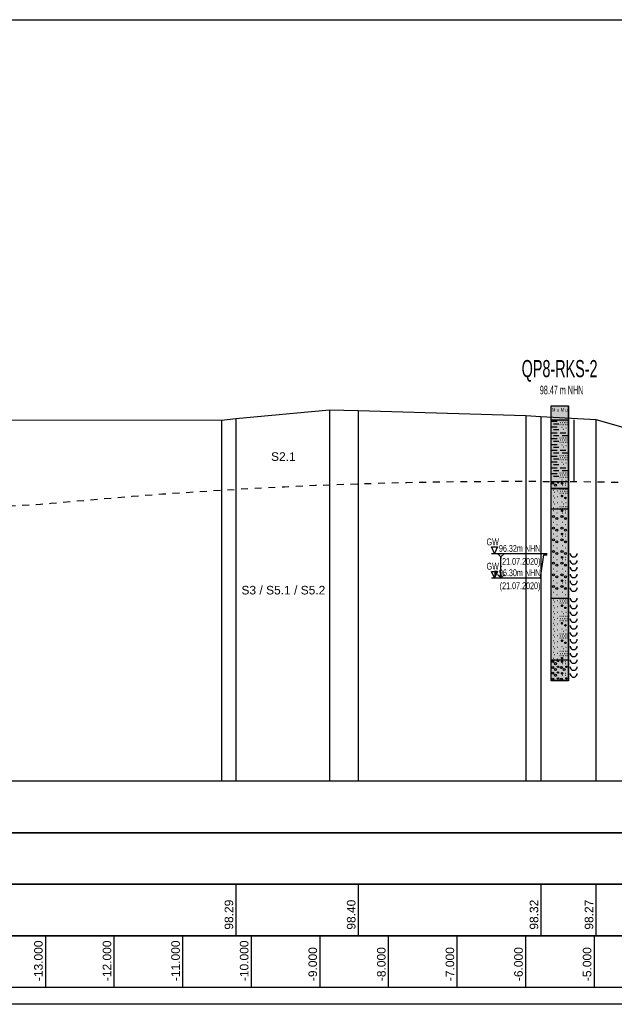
# Model space of a CAD drawing. Header units: metres. Extents: x -17 to 824, y 89 to 134.
# Tile 69 of 80: x 687 to 695, y 90 to 104. Entities that reach past the tile are written whole.
import ezdxf
from ezdxf.enums import TextEntityAlignment as Align

# ---------------------------------------------------------------- set-up
doc = ezdxf.new("R2010")
doc.units = ezdxf.units.M
doc.linetypes.add('ACAD_ISO03W100', pattern=[30, 12, -18])
for name, color, linetype in [('BG_GT_DC_RKS', 249, 'Continuous'), ('BG_GT_SCHICHT', 3, 'ACAD_ISO03W100'), ('BG_GT_TE', 6, 'Continuous'), ('BW_KOERP_GESCH', 126, 'Continuous'), ('BW_Z_BEM', 52, 'Continuous'), ('ZZ_GITTER', 40, 'Continuous')]:
    doc.layers.add(name, color=color, linetype=linetype)
doc.layers.add('ZZ_AFENSTER', color=6, linetype='Continuous', plot=False)
doc.styles.add('ARI025_V_50', font='arial.ttf', dxfattribs={"height": 0.125})
doc.styles.add('Arial', font='arial.ttf')
doc.styles.get("Standard").update_dxf_attribs({"font": 'arial.ttf'})

# ---------------------------------------------------------------- blocks, each defined once
blk = doc.blocks.new('QP8-RKS-2')
for p, q in [((-0.00255, 0), (0.00255, 0)), ((-0.00255, -0.0041), (-0.00255, 0)), ((-0.00255, 0), (0.00245, 0)), ((-0.00255, -0.08), (-0.00255, 0)), ((0.00245, 0), (0.00245, -0.08)), ((0.00255, 0), (0.00255, -0.0041)), ((-0.00255, -0.004), (0.00255, -0.004)), ((-0.00255, -0.0221), (-0.00255, -0.004)), ((0.00255, -0.0041), (-0.00255, -0.0041)), ((-0.00235, -0.0044), (-0.00075, -0.0044)), ((-0.00185, -0.0052), (-0.00025, -0.0052)), ((0.00005, -0.0042), (0.00015, -0.0042)), ((0.00005, -0.0054), (0.00015, -0.0054)), ((0.00025, -0.0048), (0.00035, -0.0048)), ((0.00055, -0.0042), (0.00065, -0.0042)), ((0.00055, -0.0054), (0.00065, -0.0054)), ((0.00075, -0.0048), (0.00085, -0.0048)), ((0.00105, -0.0042), (0.00115, -0.0042)), ((0.00105, -0.0054), (0.00115, -0.0054)), ((0.00125, -0.0048), (0.00135, -0.0048)), ((0.00155, -0.0042), (0.00165, -0.0042)), ((0.00155, -0.0054), (0.00165, -0.0054)), ((0.00175, -0.0048), (0.00185, -0.0048)), ((0.00205, -0.0042), (0.00215, -0.0042)), ((0.00205, -0.0054), (0.00215, -0.0054)), ((0.00225, -0.0048), (0.00235, -0.0048)), ((0.00255, -0.004), (0.00255, -0.0221)), ((0.00405, -0.004), (0.00405, -0.022)), ((-0.00235, -0.0061), (-0.00075, -0.0061)), ((-0.00235, -0.0078), (-0.00075, -0.0078)), ((-0.00185, -0.0069), (-0.00025, -0.0069)), ((-0.00185, -0.0086), (-0.00025, -0.0086)), ((0.00015, -0.0078), (0.00175, -0.0078)), ((0.00055, -0.0062), (0.00065, -0.0062)), ((0.00065, -0.0086), (0.00225, -0.0086)), ((0.00095, -0.0068), (0.00105, -0.0068)), ((0.00175, -0.0064), (0.00185, -0.0064)), ((-0.00235, -0.0095), (-0.00075, -0.0095)), ((-0.00235, -0.0112), (-0.00075, -0.0112)), ((-0.00185, -0.0103), (-0.00025, -0.0103)), ((0.00005, -0.0093), (0.00015, -0.0093)), ((0.00005, -0.0105), (0.00015, -0.0105)), ((0.00025, -0.0099), (0.00035, -0.0099)), ((0.00055, -0.0093), (0.00065, -0.0093)), ((0.00055, -0.0105), (0.00065, -0.0105)), ((0.00055, -0.0113), (0.00065, -0.0113)), ((0.00075, -0.0099), (0.00085, -0.0099)), ((0.00105, -0.0093), (0.00115, -0.0093)), ((0.00105, -0.0105), (0.00115, -0.0105)), ((0.00125, -0.0099), (0.00135, -0.0099)), ((0.00155, -0.0093), (0.00165, -0.0093)), ((0.00155, -0.0105), (0.00165, -0.0105)), ((0.00175, -0.0099), (0.00185, -0.0099)), ((0.00205, -0.0093), (0.00215, -0.0093)), ((0.00205, -0.0105), (0.00215, -0.0105)), ((0.00225, -0.0099), (0.00235, -0.0099)), ((-0.00235, -0.0129), (-0.00075, -0.0129)), ((-0.00185, -0.012), (-0.00025, -0.012)), ((-0.00185, -0.0137), (-0.00025, -0.0137)), ((0.00015, -0.0129), (0.00175, -0.0129)), ((0.00065, -0.0137), (0.00225, -0.0137)), ((0.00095, -0.0119), (0.00105, -0.0119)), ((0.00175, -0.0115), (0.00185, -0.0115)), ((-0.00235, -0.0146), (-0.00075, -0.0146)), ((-0.00235, -0.0163), (-0.00075, -0.0163)), ((-0.00185, -0.0154), (-0.00025, -0.0154)), ((-0.00185, -0.0171), (-0.00025, -0.0171)), ((0.00005, -0.0144), (0.00015, -0.0144)), ((0.00005, -0.0156), (0.00015, -0.0156)), ((0.00025, -0.015), (0.00035, -0.015)), ((0.00055, -0.0144), (0.00065, -0.0144)), ((0.00055, -0.0156), (0.00065, -0.0156)), ((0.00055, -0.0164), (0.00065, -0.0164)), ((0.00075, -0.015), (0.00085, -0.015)), ((0.00095, -0.017), (0.00105, -0.017)), ((0.00105, -0.0144), (0.00115, -0.0144)), ((0.00105, -0.0156), (0.00115, -0.0156)), ((0.00125, -0.015), (0.00135, -0.015)), ((0.00155, -0.0144), (0.00165, -0.0144)), ((0.00155, -0.0156), (0.00165, -0.0156)), ((0.00175, -0.015), (0.00185, -0.015)), ((0.00175, -0.0166), (0.00185, -0.0166)), ((0.00205, -0.0144), (0.00215, -0.0144)), ((0.00205, -0.0156), (0.00215, -0.0156)), ((0.00225, -0.015), (0.00235, -0.015)), ((-0.00235, -0.018), (-0.00075, -0.018)), ((-0.00235, -0.0197), (-0.00075, -0.0197)), ((-0.00185, -0.0188), (-0.00025, -0.0188)), ((0.00005, -0.0195), (0.00015, -0.0195)), ((0.00015, -0.018), (0.00175, -0.018)), ((0.00055, -0.0195), (0.00065, -0.0195)), ((0.00065, -0.0188), (0.00225, -0.0188)), ((0.00105, -0.0195), (0.00115, -0.0195)), ((0.00155, -0.0195), (0.00165, -0.0195)), ((0.00205, -0.0195), (0.00215, -0.0195)), ((-0.00255, -0.022), (0.00255, -0.022)), ((-0.00255, -0.0241), (-0.00255, -0.022)), ((0.00255, -0.0221), (-0.00255, -0.0221)), ((-0.00205, -0.0225), (-0.00195, -0.0225)), ((-0.00185, -0.0205), (-0.00025, -0.0205)), ((0.00005, -0.0207), (0.00015, -0.0207)), ((0.00025, -0.0201), (0.00035, -0.0201)), ((0.00045, -0.0225), (0.00085, -0.0225)), ((0.00046, -0.02245), (0.00084, -0.02245)), ((0.00046, -0.02255), (0.00084, -0.02255)), ((0.00048, -0.0224), (0.00082, -0.0224)), ((0.00048, -0.0226), (0.00082, -0.0226)), ((0.00052, -0.02235), (0.00078, -0.02235)), ((0.00052, -0.02265), (0.00078, -0.02265)), ((0.00055, -0.0207), (0.00065, -0.0207)), ((0.00055, -0.0215), (0.00065, -0.0215)), ((0.00075, -0.0201), (0.00085, -0.0201)), ((0.00105, -0.0207), (0.00115, -0.0207)), ((0.00125, -0.0201), (0.00135, -0.0201)), ((0.00155, -0.0207), (0.00165, -0.0207)), ((0.00165, -0.0225), (0.00175, -0.0225)), ((0.00175, -0.0201), (0.00185, -0.0201)), ((0.00175, -0.0217), (0.00185, -0.0217)), ((0.00205, -0.0207), (0.00215, -0.0207)), ((0.00225, -0.0201), (0.00235, -0.0201)), ((0.00255, -0.022), (0.00255, -0.0241)), ((-0.00255, -0.024), (0.00255, -0.024)), ((-0.00255, -0.0301), (-0.00255, -0.024)), ((0.00255, -0.0241), (-0.00255, -0.0241)), ((-0.00195, -0.0245), (-0.00185, -0.0245)), ((-0.00155, -0.0251), (-0.00145, -0.0251)), ((-0.00075, -0.0247), (-0.00065, -0.0247)), ((0.00005, -0.0242), (0.00015, -0.0242)), ((0.00005, -0.0254), (0.00015, -0.0254)), ((0.00025, -0.0248), (0.00035, -0.0248)), ((0.00055, -0.0242), (0.00065, -0.0242)), ((0.00055, -0.0254), (0.00065, -0.0254)), ((0.00065, -0.0231), (0.00075, -0.0231)), ((0.00075, -0.0248), (0.00085, -0.0248)), ((0.00105, -0.0242), (0.00115, -0.0242)), ((0.00105, -0.0254), (0.00115, -0.0254)), ((0.00125, -0.0248), (0.00135, -0.0248)), ((0.00155, -0.0242), (0.00165, -0.0242)), ((0.00155, -0.0254), (0.00165, -0.0254)), ((0.00165, -0.0231), (0.00175, -0.0231)), ((0.00175, -0.0248), (0.00185, -0.0248)), ((0.00205, -0.0242), (0.00215, -0.0242)), ((0.00205, -0.0254), (0.00215, -0.0254)), ((0.00225, -0.0248), (0.00235, -0.0248)), ((0.00255, -0.024), (0.00255, -0.0301)), ((-0.00195, -0.0262), (-0.00185, -0.0262)), ((-0.00195, -0.0279), (-0.00185, -0.0279)), ((-0.00155, -0.0268), (-0.00145, -0.0268)), ((-0.00155, -0.0285), (-0.00145, -0.0285)), ((-0.00075, -0.0264), (-0.00065, -0.0264)), ((-0.00075, -0.0281), (-0.00065, -0.0281)), ((0.00045, -0.0262), (0.00085, -0.0262)), ((0.00046, -0.02615), (0.00084, -0.02615)), ((0.00046, -0.02625), (0.00084, -0.02625)), ((0.00048, -0.0261), (0.00082, -0.0261)), ((0.00048, -0.0263), (0.00082, -0.0263)), ((0.00052, -0.02605), (0.00078, -0.02605)), ((0.00052, -0.02635), (0.00078, -0.02635)), ((0.00055, -0.0279), (0.00065, -0.0279)), ((0.00095, -0.0285), (0.00105, -0.0285)), ((0.00145, -0.0268), (0.00185, -0.0268)), ((0.00146, -0.02675), (0.00184, -0.02675)), ((0.00146, -0.02685), (0.00184, -0.02685)), ((0.00148, -0.0267), (0.00182, -0.0267)), ((0.00148, -0.0269), (0.00182, -0.0269)), ((0.00152, -0.02665), (0.00178, -0.02665)), ((0.00152, -0.02695), (0.00178, -0.02695)), ((0.00175, -0.0281), (0.00185, -0.0281)), ((-0.00255, -0.03), (0.00255, -0.03)), ((-0.00255, -0.0561), (-0.00255, -0.03)), ((0.00255, -0.0301), (-0.00255, -0.0301)), ((-0.00195, -0.0296), (-0.00185, -0.0296)), ((-0.00185, -0.0305), (-0.00175, -0.0305)), ((-0.00085, -0.0311), (-0.00075, -0.0311)), ((-0.00075, -0.0298), (-0.00065, -0.0298)), ((0.00005, -0.0293), (0.00015, -0.0293)), ((0.00025, -0.0299), (0.00035, -0.0299)), ((0.00045, -0.0305), (0.00085, -0.0305)), ((0.00046, -0.03045), (0.00084, -0.03045)), ((0.00046, -0.03055), (0.00084, -0.03055)), ((0.00048, -0.0304), (0.00082, -0.0304)), ((0.00048, -0.0306), (0.00082, -0.0306)), ((0.00052, -0.03035), (0.00078, -0.03035)), ((0.00052, -0.03065), (0.00078, -0.03065)), ((0.00055, -0.0293), (0.00065, -0.0293)), ((0.00065, -0.0311), (0.00075, -0.0311)), ((0.00075, -0.0299), (0.00085, -0.0299)), ((0.00105, -0.0293), (0.00115, -0.0293)), ((0.00125, -0.0299), (0.00135, -0.0299)), ((0.00155, -0.0293), (0.00165, -0.0293)), ((0.00165, -0.0305), (0.00175, -0.0305)), ((0.00165, -0.0311), (0.00175, -0.0311)), ((0.00175, -0.0299), (0.00185, -0.0299)), ((0.00205, -0.0293), (0.00215, -0.0293)), ((0.00225, -0.0299), (0.00235, -0.0299)), ((0.00255, -0.03), (0.00255, -0.0561)), ((-0.00185, -0.0339), (-0.00175, -0.0339)), ((0.00065, -0.0322), (0.00075, -0.0322)), ((0.00065, -0.0339), (0.00075, -0.0339)), ((0.00165, -0.0328), (0.00175, -0.0328)), ((-0.00185, -0.0373), (-0.00175, -0.0373)), ((-0.00085, -0.0345), (-0.00075, -0.0345)), ((0.00045, -0.0373), (0.00085, -0.0373)), ((0.00046, -0.03725), (0.00084, -0.03725)), ((0.00048, -0.0372), (0.00082, -0.0372)), ((0.00052, -0.03715), (0.00078, -0.03715)), ((0.00165, -0.0345), (0.00175, -0.0345)), ((0.00165, -0.0373), (0.00175, -0.0373)), ((-0.00085, -0.0379), (-0.00075, -0.0379)), ((0.00046, -0.03735), (0.00084, -0.03735)), ((0.00048, -0.0374), (0.00082, -0.0374)), ((0.00052, -0.03745), (0.00078, -0.03745)), ((0.00065, -0.0379), (0.00075, -0.0379)), ((0.00065, -0.039), (0.00075, -0.039)), ((0.00165, -0.0379), (0.00175, -0.0379)), ((0.00165, -0.0396), (0.00175, -0.0396)), ((-0.00185, -0.0407), (-0.00175, -0.0407)), ((-0.00085, -0.0413), (-0.00075, -0.0413)), ((0.00065, -0.0407), (0.00075, -0.0407)), ((0.00165, -0.0413), (0.00175, -0.0413)), ((0.00305, -0.043), (0.00305, -0.0433)), ((0.00505, -0.0433), (0.00505, -0.043)), ((-0.00185, -0.0441), (-0.00175, -0.0441)), ((-0.00085, -0.0447), (-0.00075, -0.0447)), ((0.00045, -0.0441), (0.00085, -0.0441)), ((0.00046, -0.04405), (0.00084, -0.04405)), ((0.00046, -0.04415), (0.00084, -0.04415)), ((0.00048, -0.044), (0.00082, -0.044)), ((0.00048, -0.0442), (0.00082, -0.0442)), ((0.00052, -0.04395), (0.00078, -0.04395)), ((0.00052, -0.04425), (0.00078, -0.04425)), ((0.00065, -0.0447), (0.00075, -0.0447)), ((0.00065, -0.0458), (0.00075, -0.0458)), ((0.00165, -0.0441), (0.00175, -0.0441)), ((0.00165, -0.0447), (0.00175, -0.0447)), ((0.00305, -0.0433), (0.00325, -0.0436)), ((0.00305, -0.045), (0.00305, -0.0453)), ((0.00305, -0.0453), (0.00325, -0.0456)), ((0.00325, -0.0436), (0.00345, -0.0438)), ((0.00325, -0.0456), (0.00345, -0.0458)), ((0.00345, -0.0438), (0.00375, -0.044)), ((0.00345, -0.0458), (0.00375, -0.046)), ((0.00375, -0.044), (0.00405, -0.044)), ((0.00405, -0.044), (0.00435, -0.044)), ((0.00435, -0.044), (0.00465, -0.0438)), ((0.00435, -0.046), (0.00465, -0.0458)), ((0.00465, -0.0438), (0.00485, -0.0436)), ((0.00465, -0.0458), (0.00485, -0.0456)), ((0.00485, -0.0436), (0.00505, -0.0433)), ((0.00485, -0.0456), (0.00505, -0.0453)), ((0.00505, -0.0453), (0.00505, -0.045)), ((-0.00185, -0.0475), (-0.00175, -0.0475)), ((-0.00085, -0.0481), (-0.00075, -0.0481)), ((0.00065, -0.0475), (0.00075, -0.0475)), ((0.00165, -0.0464), (0.00175, -0.0464)), ((0.00165, -0.0481), (0.00175, -0.0481)), ((0.00305, -0.047), (0.00305, -0.0473)), ((0.00305, -0.0473), (0.00325, -0.0476)), ((0.00325, -0.0476), (0.00345, -0.0478)), ((0.00345, -0.0478), (0.00375, -0.048)), ((0.00375, -0.046), (0.00405, -0.046)), ((0.00375, -0.048), (0.00405, -0.048)), ((0.00405, -0.046), (0.00435, -0.046)), ((0.00405, -0.048), (0.00435, -0.048)), ((0.00435, -0.048), (0.00465, -0.0478)), ((0.00465, -0.0478), (0.00485, -0.0476)), ((0.00485, -0.0476), (0.00505, -0.0473)), ((0.00505, -0.0473), (0.00505, -0.047)), ((-0.00185, -0.0509), (-0.00175, -0.0509)), ((-0.00085, -0.0515), (-0.00075, -0.0515)), ((0.00045, -0.0509), (0.00085, -0.0509)), ((0.00046, -0.05085), (0.00084, -0.05085)), ((0.00046, -0.05095), (0.00084, -0.05095)), ((0.00048, -0.0508), (0.00082, -0.0508)), ((0.00048, -0.051), (0.00082, -0.051)), ((0.00052, -0.05075), (0.00078, -0.05075)), ((0.00052, -0.05105), (0.00078, -0.05105)), ((0.00065, -0.0515), (0.00075, -0.0515)), ((0.00165, -0.0509), (0.00175, -0.0509)), ((0.00165, -0.0515), (0.00175, -0.0515)), ((0.00305, -0.049), (0.00305, -0.0493)), ((0.00305, -0.0493), (0.00325, -0.0496)), ((0.00305, -0.051), (0.00305, -0.0513)), ((0.00305, -0.0513), (0.00325, -0.0516)), ((0.00325, -0.0496), (0.00345, -0.0498)), ((0.00325, -0.0516), (0.00345, -0.0518)), ((0.00345, -0.0498), (0.00375, -0.05)), ((0.00375, -0.05), (0.00405, -0.05)), ((0.00405, -0.05), (0.00435, -0.05)), ((0.00435, -0.05), (0.00465, -0.0498)), ((0.00465, -0.0498), (0.00485, -0.0496)), ((0.00465, -0.0518), (0.00485, -0.0516)), ((0.00485, -0.0496), (0.00505, -0.0493)), ((0.00485, -0.0516), (0.00505, -0.0513)), ((0.00505, -0.0493), (0.00505, -0.049)), ((0.00505, -0.0513), (0.00505, -0.051)), ((-0.00185, -0.0543), (-0.00175, -0.0543)), ((0.00065, -0.0526), (0.00075, -0.0526)), ((0.00065, -0.0543), (0.00075, -0.0543)), ((0.00165, -0.0532), (0.00175, -0.0532)), ((0.00305, -0.053), (0.00305, -0.0533)), ((0.00305, -0.0533), (0.00325, -0.0536)), ((0.00325, -0.0536), (0.00345, -0.0538)), ((0.00345, -0.0518), (0.00375, -0.052)), ((0.00345, -0.0538), (0.00375, -0.054)), ((0.00375, -0.052), (0.00405, -0.052)), ((0.00375, -0.054), (0.00405, -0.054)), ((0.00405, -0.052), (0.00435, -0.052)), ((0.00405, -0.054), (0.00435, -0.054)), ((0.00435, -0.052), (0.00465, -0.0518)), ((0.00435, -0.054), (0.00465, -0.0538)), ((0.00465, -0.0538), (0.00485, -0.0536)), ((0.00485, -0.0536), (0.00505, -0.0533)), ((0.00505, -0.0533), (0.00505, -0.053)), ((-0.00255, -0.056), (0.00255, -0.056)), ((-0.00255, -0.0741), (-0.00255, -0.056)), ((0.00255, -0.0561), (-0.00255, -0.0561)), ((-0.00195, -0.0565), (-0.00185, -0.0565)), ((-0.00155, -0.0571), (-0.00145, -0.0571)), ((-0.00085, -0.0549), (-0.00075, -0.0549)), ((-0.00075, -0.0567), (-0.00065, -0.0567)), ((0.00005, -0.0562), (0.00015, -0.0562)), ((0.00005, -0.0574), (0.00015, -0.0574)), ((0.00025, -0.0568), (0.00035, -0.0568)), ((0.00055, -0.0562), (0.00065, -0.0562)), ((0.00055, -0.0574), (0.00065, -0.0574)), ((0.00075, -0.0568), (0.00085, -0.0568)), ((0.00105, -0.0562), (0.00115, -0.0562)), ((0.00105, -0.0574), (0.00115, -0.0574)), ((0.00125, -0.0568), (0.00135, -0.0568)), ((0.00155, -0.0562), (0.00165, -0.0562)), ((0.00155, -0.0574), (0.00165, -0.0574)), ((0.00165, -0.0549), (0.00175, -0.0549)), ((0.00175, -0.0568), (0.00185, -0.0568)), ((0.00205, -0.0562), (0.00215, -0.0562)), ((0.00205, -0.0574), (0.00215, -0.0574)), ((0.00225, -0.0568), (0.00235, -0.0568)), ((0.00255, -0.056), (0.00255, -0.0741)), ((0.00305, -0.056), (0.00305, -0.0563)), ((0.00305, -0.0563), (0.00325, -0.0566)), ((0.00325, -0.0566), (0.00345, -0.0568)), ((0.00345, -0.0568), (0.00375, -0.057)), ((0.00375, -0.057), (0.00405, -0.057)), ((0.00405, -0.057), (0.00435, -0.057)), ((0.00435, -0.057), (0.00465, -0.0568)), ((0.00465, -0.0568), (0.00485, -0.0566)), ((0.00485, -0.0566), (0.00505, -0.0563)), ((0.00505, -0.0563), (0.00505, -0.056)), ((-0.00195, -0.0582), (-0.00185, -0.0582)), ((-0.00195, -0.0599), (-0.00185, -0.0599)), ((-0.00155, -0.0588), (-0.00145, -0.0588)), ((-0.00075, -0.0584), (-0.00065, -0.0584)), ((-0.00075, -0.0601), (-0.00065, -0.0601)), ((0.00045, -0.0582), (0.00085, -0.0582)), ((0.00046, -0.05815), (0.00084, -0.05815)), ((0.00046, -0.05825), (0.00084, -0.05825)), ((0.00048, -0.0581), (0.00082, -0.0581)), ((0.00048, -0.0583), (0.00082, -0.0583)), ((0.00052, -0.05805), (0.00078, -0.05805)), ((0.00052, -0.05835), (0.00078, -0.05835)), ((0.00055, -0.0599), (0.00065, -0.0599)), ((0.00145, -0.0588), (0.00185, -0.0588)), ((0.00146, -0.05875), (0.00184, -0.05875)), ((0.00146, -0.05885), (0.00184, -0.05885)), ((0.00148, -0.0587), (0.00182, -0.0587)), ((0.00148, -0.0589), (0.00182, -0.0589)), ((0.00152, -0.05865), (0.00178, -0.05865)), ((0.00152, -0.05895), (0.00178, -0.05895)), ((0.00175, -0.0601), (0.00185, -0.0601)), ((0.00305, -0.058), (0.00305, -0.0583)), ((0.00305, -0.0583), (0.00325, -0.0586)), ((0.00305, -0.06), (0.00305, -0.0603)), ((0.00325, -0.0586), (0.00345, -0.0588)), ((0.00345, -0.0588), (0.00375, -0.059)), ((0.00375, -0.059), (0.00405, -0.059)), ((0.00405, -0.059), (0.00435, -0.059)), ((0.00435, -0.059), (0.00465, -0.0588)), ((0.00465, -0.0588), (0.00485, -0.0586)), ((0.00485, -0.0586), (0.00505, -0.0583)), ((0.00505, -0.0583), (0.00505, -0.058)), ((0.00505, -0.0603), (0.00505, -0.06)), ((-0.00195, -0.0616), (-0.00185, -0.0616)), ((-0.00155, -0.0605), (-0.00145, -0.0605)), ((-0.00155, -0.0622), (-0.00145, -0.0622)), ((-0.00075, -0.0618), (-0.00065, -0.0618)), ((0.00005, -0.0613), (0.00015, -0.0613)), ((0.00005, -0.0625), (0.00015, -0.0625)), ((0.00025, -0.0619), (0.00035, -0.0619)), ((0.00055, -0.0613), (0.00065, -0.0613)), ((0.00055, -0.0625), (0.00065, -0.0625)), ((0.00075, -0.0619), (0.00085, -0.0619)), ((0.00095, -0.0605), (0.00105, -0.0605)), ((0.00105, -0.0613), (0.00115, -0.0613)), ((0.00105, -0.0625), (0.00115, -0.0625)), ((0.00125, -0.0619), (0.00135, -0.0619)), ((0.00155, -0.0613), (0.00165, -0.0613)), ((0.00155, -0.0625), (0.00165, -0.0625)), ((0.00175, -0.0619), (0.00185, -0.0619)), ((0.00205, -0.0613), (0.00215, -0.0613)), ((0.00205, -0.0625), (0.00215, -0.0625)), ((0.00225, -0.0619), (0.00235, -0.0619)), ((0.00305, -0.0603), (0.00325, -0.0606)), ((0.00305, -0.062), (0.00305, -0.0623)), ((0.00305, -0.0623), (0.00325, -0.0626)), ((0.00325, -0.0606), (0.00345, -0.0608)), ((0.00325, -0.0626), (0.00345, -0.0628)), ((0.00345, -0.0608), (0.00375, -0.061)), ((0.00345, -0.0628), (0.00375, -0.063)), ((0.00375, -0.061), (0.00405, -0.061)), ((0.00375, -0.063), (0.00405, -0.063)), ((0.00405, -0.061), (0.00435, -0.061)), ((0.00405, -0.063), (0.00435, -0.063)), ((0.00435, -0.061), (0.00465, -0.0608)), ((0.00435, -0.063), (0.00465, -0.0628)), ((0.00465, -0.0608), (0.00485, -0.0606)), ((0.00465, -0.0628), (0.00485, -0.0626)), ((0.00485, -0.0606), (0.00505, -0.0603)), ((0.00485, -0.0626), (0.00505, -0.0623)), ((0.00505, -0.0623), (0.00505, -0.062)), ((-0.00195, -0.0633), (-0.00185, -0.0633)), ((-0.00195, -0.065), (-0.00185, -0.065)), ((-0.00155, -0.0639), (-0.00145, -0.0639)), ((-0.00155, -0.0656), (-0.00145, -0.0656)), ((-0.00075, -0.0635), (-0.00065, -0.0635)), ((-0.00075, -0.0652), (-0.00065, -0.0652)), ((0.00045, -0.0633), (0.00085, -0.0633)), ((0.00046, -0.06325), (0.00084, -0.06325)), ((0.00046, -0.06335), (0.00084, -0.06335)), ((0.00048, -0.0632), (0.00082, -0.0632)), ((0.00048, -0.0634), (0.00082, -0.0634)), ((0.00052, -0.06315), (0.00078, -0.06315)), ((0.00052, -0.06345), (0.00078, -0.06345)), ((0.00055, -0.065), (0.00065, -0.065)), ((0.00095, -0.0656), (0.00105, -0.0656)), ((0.00145, -0.0639), (0.00185, -0.0639)), ((0.00146, -0.06385), (0.00184, -0.06385)), ((0.00146, -0.06395), (0.00184, -0.06395)), ((0.00148, -0.0638), (0.00182, -0.0638)), ((0.00148, -0.064), (0.00182, -0.064)), ((0.00152, -0.06375), (0.00178, -0.06375)), ((0.00152, -0.06405), (0.00178, -0.06405)), ((0.00175, -0.0652), (0.00185, -0.0652)), ((0.00305, -0.064), (0.00305, -0.0643)), ((0.00305, -0.0643), (0.00325, -0.0646)), ((0.00305, -0.066), (0.00305, -0.0663)), ((0.00325, -0.0646), (0.00345, -0.0648)), ((0.00345, -0.0648), (0.00375, -0.065)), ((0.00375, -0.065), (0.00405, -0.065)), ((0.00405, -0.065), (0.00435, -0.065)), ((0.00435, -0.065), (0.00465, -0.0648)), ((0.00465, -0.0648), (0.00485, -0.0646)), ((0.00485, -0.0646), (0.00505, -0.0643)), ((0.00505, -0.0643), (0.00505, -0.064)), ((0.00505, -0.0663), (0.00505, -0.066)), ((-0.00195, -0.0667), (-0.00185, -0.0667)), ((-0.00195, -0.0684), (-0.00185, -0.0684)), ((-0.00155, -0.0673), (-0.00145, -0.0673)), ((-0.00075, -0.0669), (-0.00065, -0.0669)), ((-0.00075, -0.0686), (-0.00065, -0.0686)), ((0.00005, -0.0664), (0.00015, -0.0664)), ((0.00005, -0.0676), (0.00015, -0.0676)), ((0.00025, -0.067), (0.00035, -0.067)), ((0.00045, -0.0684), (0.00085, -0.0684)), ((0.00046, -0.06835), (0.00084, -0.06835)), ((0.00046, -0.06845), (0.00084, -0.06845)), ((0.00048, -0.0683), (0.00082, -0.0683)), ((0.00048, -0.0685), (0.00082, -0.0685)), ((0.00052, -0.06825), (0.00078, -0.06825)), ((0.00052, -0.06855), (0.00078, -0.06855)), ((0.00055, -0.0664), (0.00065, -0.0664)), ((0.00055, -0.0676), (0.00065, -0.0676)), ((0.00075, -0.067), (0.00085, -0.067)), ((0.00105, -0.0664), (0.00115, -0.0664)), ((0.00105, -0.0676), (0.00115, -0.0676)), ((0.00125, -0.067), (0.00135, -0.067)), ((0.00152, -0.06885), (0.00178, -0.06885)), ((0.00155, -0.0664), (0.00165, -0.0664)), ((0.00155, -0.0676), (0.00165, -0.0676)), ((0.00175, -0.067), (0.00185, -0.067)), ((0.00205, -0.0664), (0.00215, -0.0664)), ((0.00205, -0.0676), (0.00215, -0.0676)), ((0.00225, -0.067), (0.00235, -0.067)), ((0.00305, -0.0663), (0.00325, -0.0666)), ((0.00305, -0.068), (0.00305, -0.0683)), ((0.00305, -0.0683), (0.00325, -0.0686)), ((0.00325, -0.0666), (0.00345, -0.0668)), ((0.00325, -0.0686), (0.00345, -0.0688)), ((0.00345, -0.0668), (0.00375, -0.067)), ((0.00345, -0.0688), (0.00375, -0.069)), ((0.00375, -0.067), (0.00405, -0.067)), ((0.00405, -0.067), (0.00435, -0.067)), ((0.00435, -0.067), (0.00465, -0.0668)), ((0.00435, -0.069), (0.00465, -0.0688)), ((0.00465, -0.0668), (0.00485, -0.0666)), ((0.00465, -0.0688), (0.00485, -0.0686)), ((0.00485, -0.0666), (0.00505, -0.0663)), ((0.00485, -0.0686), (0.00505, -0.0683)), ((0.00505, -0.0683), (0.00505, -0.068)), ((-0.00195, -0.0701), (-0.00185, -0.0701)), ((-0.00155, -0.069), (-0.00145, -0.069)), ((-0.00155, -0.0707), (-0.00145, -0.0707)), ((-0.00075, -0.0703), (-0.00065, -0.0703)), ((0.00005, -0.0715), (0.00015, -0.0715)), ((0.00055, -0.0701), (0.00065, -0.0701)), ((0.00055, -0.0715), (0.00065, -0.0715)), ((0.00095, -0.0707), (0.00105, -0.0707)), ((0.00105, -0.0715), (0.00115, -0.0715)), ((0.00145, -0.069), (0.00185, -0.069)), ((0.00146, -0.06895), (0.00184, -0.06895)), ((0.00146, -0.06905), (0.00184, -0.06905)), ((0.00148, -0.0689), (0.00182, -0.0689)), ((0.00148, -0.0691), (0.00182, -0.0691)), ((0.00152, -0.06915), (0.00178, -0.06915)), ((0.00155, -0.0715), (0.00165, -0.0715)), ((0.00175, -0.0703), (0.00185, -0.0703)), ((0.00205, -0.0715), (0.00215, -0.0715)), ((0.00305, -0.07), (0.00305, -0.0703)), ((0.00305, -0.0703), (0.00325, -0.0706)), ((0.00325, -0.0706), (0.00345, -0.0708)), ((0.00345, -0.0708), (0.00375, -0.071)), ((0.00375, -0.069), (0.00405, -0.069)), ((0.00375, -0.071), (0.00405, -0.071)), ((0.00405, -0.069), (0.00435, -0.069)), ((0.00405, -0.071), (0.00435, -0.071)), ((0.00435, -0.071), (0.00465, -0.0708)), ((0.00465, -0.0708), (0.00485, -0.0706)), ((0.00485, -0.0706), (0.00505, -0.0703)), ((0.00505, -0.0703), (0.00505, -0.07)), ((-0.00255, -0.074), (0.00255, -0.074)), ((-0.00255, -0.0801), (-0.00255, -0.074)), ((0.00255, -0.0741), (-0.00255, -0.0741)), ((-0.00205, -0.0745), (-0.00195, -0.0745)), ((-0.00195, -0.0718), (-0.00185, -0.0718)), ((-0.00195, -0.0735), (-0.00185, -0.0735)), ((-0.00155, -0.0724), (-0.00145, -0.0724)), ((-0.00075, -0.072), (-0.00065, -0.072)), ((-0.00075, -0.0737), (-0.00065, -0.0737)), ((0.00005, -0.0727), (0.00015, -0.0727)), ((0.00025, -0.0721), (0.00035, -0.0721)), ((0.00045, -0.0735), (0.00085, -0.0735)), ((0.00045, -0.0745), (0.00085, -0.0745)), ((0.00046, -0.07345), (0.00084, -0.07345)), ((0.00046, -0.07355), (0.00084, -0.07355)), ((0.00046, -0.07445), (0.00084, -0.07445)), ((0.00046, -0.07455), (0.00084, -0.07455)), ((0.00048, -0.0734), (0.00082, -0.0734)), ((0.00048, -0.0736), (0.00082, -0.0736)), ((0.00048, -0.0744), (0.00082, -0.0744)), ((0.00048, -0.0746), (0.00082, -0.0746)), ((0.00052, -0.07335), (0.00078, -0.07335)), ((0.00052, -0.07365), (0.00078, -0.07365)), ((0.00052, -0.07435), (0.00078, -0.07435)), ((0.00055, -0.0727), (0.00065, -0.0727)), ((0.00075, -0.0721), (0.00085, -0.0721)), ((0.00105, -0.0727), (0.00115, -0.0727)), ((0.00125, -0.0721), (0.00135, -0.0721)), ((0.00155, -0.0727), (0.00165, -0.0727)), ((0.00165, -0.0745), (0.00175, -0.0745)), ((0.00175, -0.0721), (0.00185, -0.0721)), ((0.00205, -0.0727), (0.00215, -0.0727)), ((0.00225, -0.0721), (0.00235, -0.0721)), ((0.00255, -0.074), (0.00255, -0.0801)), ((0.00305, -0.072), (0.00305, -0.0723)), ((0.00305, -0.0723), (0.00325, -0.0726)), ((0.00305, -0.074), (0.00305, -0.0743)), ((0.00305, -0.0743), (0.00325, -0.0746)), ((0.00325, -0.0726), (0.00345, -0.0728)), ((0.00325, -0.0746), (0.00345, -0.0748)), ((0.00345, -0.0728), (0.00375, -0.073)), ((0.00375, -0.073), (0.00405, -0.073)), ((0.00405, -0.073), (0.00435, -0.073)), ((0.00435, -0.073), (0.00465, -0.0728)), ((0.00465, -0.0728), (0.00485, -0.0726)), ((0.00465, -0.0748), (0.00485, -0.0746)), ((0.00485, -0.0726), (0.00505, -0.0723)), ((0.00485, -0.0746), (0.00505, -0.0743)), ((0.00505, -0.0723), (0.00505, -0.072)), ((0.00505, -0.0743), (0.00505, -0.074)), ((-0.00205, -0.0762), (-0.00195, -0.0762)), ((0.00045, -0.0762), (0.00055, -0.0762)), ((0.00052, -0.07465), (0.00078, -0.07465)), ((0.00065, -0.0751), (0.00075, -0.0751)), ((0.00165, -0.0751), (0.00175, -0.0751)), ((0.00305, -0.076), (0.00305, -0.0763)), ((0.00305, -0.0763), (0.00325, -0.0766)), ((0.00325, -0.0766), (0.00345, -0.0768)), ((0.00345, -0.0748), (0.00375, -0.075)), ((0.00345, -0.0768), (0.00375, -0.077)), ((0.00375, -0.075), (0.00405, -0.075)), ((0.00375, -0.077), (0.00405, -0.077)), ((0.00405, -0.075), (0.00435, -0.075)), ((0.00405, -0.077), (0.00435, -0.077)), ((0.00435, -0.075), (0.00465, -0.0748)), ((0.00435, -0.077), (0.00465, -0.0768)), ((0.00465, -0.0768), (0.00485, -0.0766)), ((0.00485, -0.0766), (0.00505, -0.0763)), ((0.00505, -0.0763), (0.00505, -0.076)), ((0.00245, -0.08), (-0.00255, -0.08)), ((0.00255, -0.0801), (-0.00255, -0.0801)), ((-0.00205, -0.0779), (-0.00195, -0.0779)), ((-0.00205, -0.0796), (-0.00195, -0.0796)), ((0.00045, -0.0779), (0.00085, -0.0779)), ((0.00045, -0.0796), (0.00055, -0.0796)), ((0.00046, -0.07785), (0.00084, -0.07785)), ((0.00046, -0.07795), (0.00084, -0.07795)), ((0.00048, -0.0778), (0.00082, -0.0778)), ((0.00048, -0.078), (0.00082, -0.078)), ((0.00052, -0.07775), (0.00078, -0.07775)), ((0.00052, -0.07805), (0.00078, -0.07805)), ((0.00065, -0.0785), (0.00075, -0.0785)), ((0.00165, -0.0779), (0.00175, -0.0779)), ((0.00165, -0.0785), (0.00175, -0.0785)), ((0.00305, -0.078), (0.00305, -0.0783)), ((0.00305, -0.0783), (0.00325, -0.0786)), ((0.00325, -0.0786), (0.00345, -0.0788)), ((0.00345, -0.0788), (0.00375, -0.079)), ((0.00375, -0.079), (0.00405, -0.079)), ((0.00405, -0.079), (0.00435, -0.079)), ((0.00435, -0.079), (0.00465, -0.0788)), ((0.00465, -0.0788), (0.00485, -0.0786)), ((0.00485, -0.0786), (0.00505, -0.0783)), ((0.00505, -0.0783), (0.00505, -0.078))]:
    blk.add_line(p, q)
at = {"color": 160}
for p, q in [((-0.01905, -0.043), (-0.01995, -0.0411)), ((-0.01995, -0.0411), (-0.01815, -0.0411)), ((-0.01995, -0.043), (-0.00365, -0.043)), ((-0.01815, -0.0411), (-0.01905, -0.043)), ((-0.01715, -0.044), (-0.01815, -0.043)), ((-0.01615, -0.043), (-0.01715, -0.044)), ((-0.01715, -0.0501), (-0.01715, -0.044)), ((-0.00565, -0.0501), (-0.00465, -0.0434)), ((-0.00465, -0.0434), (-0.00365, -0.0434)), ((-0.01905, -0.0501), (-0.01995, -0.0482)), ((-0.01995, -0.0482), (-0.01815, -0.0482)), ((-0.01815, -0.0482), (-0.01905, -0.0501)), ((-0.01815, -0.0482), (-0.01905, -0.0482)), ((-0.01817, -0.04825), (-0.01905, -0.04825)), ((-0.0182, -0.0483), (-0.01905, -0.0483)), ((-0.01822, -0.04835), (-0.01905, -0.04835)), ((-0.01824, -0.0484), (-0.01905, -0.0484)), ((-0.01827, -0.04845), (-0.01905, -0.04845)), ((-0.01829, -0.0485), (-0.01905, -0.0485)), ((-0.01832, -0.04855), (-0.01905, -0.04855)), ((-0.01834, -0.0486), (-0.01905, -0.0486)), ((-0.01836, -0.04865), (-0.01905, -0.04865)), ((-0.01839, -0.0487), (-0.01905, -0.0487)), ((-0.01841, -0.04875), (-0.01905, -0.04875)), ((-0.01995, -0.0501), (-0.00565, -0.0501)), ((-0.01843, -0.0488), (-0.01905, -0.0488)), ((-0.01846, -0.04885), (-0.01905, -0.04885)), ((-0.01848, -0.0489), (-0.01905, -0.0489)), ((-0.01851, -0.04895), (-0.01905, -0.04895)), ((-0.01853, -0.049), (-0.01905, -0.049)), ((-0.01855, -0.04905), (-0.01905, -0.04905)), ((-0.01858, -0.0491), (-0.01905, -0.0491)), ((-0.0186, -0.04915), (-0.01905, -0.04915)), ((-0.01862, -0.0492), (-0.01905, -0.0492)), ((-0.01865, -0.04925), (-0.01905, -0.04925)), ((-0.01867, -0.0493), (-0.01905, -0.0493)), ((-0.01869, -0.04935), (-0.01905, -0.04935)), ((-0.01872, -0.0494), (-0.01905, -0.0494)), ((-0.01874, -0.04945), (-0.01905, -0.04945)), ((-0.01877, -0.0495), (-0.01905, -0.0495)), ((-0.01879, -0.04955), (-0.01905, -0.04955)), ((-0.01881, -0.0496), (-0.01905, -0.0496)), ((-0.01884, -0.04965), (-0.01905, -0.04965)), ((-0.01886, -0.0497), (-0.01905, -0.0497)), ((-0.01888, -0.04975), (-0.01905, -0.04975)), ((-0.01891, -0.0498), (-0.01905, -0.0498)), ((-0.01893, -0.04985), (-0.01905, -0.04985)), ((-0.01896, -0.0499), (-0.01905, -0.0499)), ((-0.01898, -0.04995), (-0.01905, -0.04995)), ((-0.019, -0.05), (-0.01905, -0.05)), ((-0.01903, -0.05005), (-0.01905, -0.05005)), ((-0.01715, -0.0501), (-0.01815, -0.0491)), ((-0.01615, -0.0491), (-0.01715, -0.0501))]:
    blk.add_line(p, q, dxfattribs=at)
for centre, radius in [((-0.00205, -0.0225), 0.0003), ((-0.00125, -0.0231), 0.0003), ((-0.00055, -0.0223), 0.0002), ((0.00065, -0.0225), 0.0002), ((0.00065, -0.0262), 0.0002), ((0.00165, -0.0268), 0.0002), ((0.00065, -0.0305), 0.0002), ((-0.00185, -0.0322), 0.0003), ((-0.00085, -0.0328), 0.0003), ((0.00065, -0.0322), 0.0003), ((0.00165, -0.0328), 0.0003), ((-0.00185, -0.0356), 0.0003), ((-0.00085, -0.0362), 0.0003), ((0.00065, -0.0356), 0.0003), ((0.00065, -0.0373), 0.0002), ((0.00165, -0.0362), 0.0003), ((-0.00185, -0.039), 0.0003), ((-0.00085, -0.0396), 0.0003), ((0.00065, -0.039), 0.0003), ((0.00165, -0.0396), 0.0003), ((-0.00185, -0.0424), 0.0003), ((-0.00085, -0.043), 0.0003), ((0.00065, -0.0424), 0.0003), ((0.00165, -0.043), 0.0003), ((-0.00185, -0.0458), 0.0003), ((0.00065, -0.0458), 0.0003), ((0.00065, -0.0441), 0.0002), ((-0.00085, -0.0464), 0.0003), ((0.00165, -0.0464), 0.0003), ((-0.00185, -0.0492), 0.0003), ((-0.00085, -0.0498), 0.0003), ((0.00065, -0.0492), 0.0003), ((0.00065, -0.0509), 0.0002), ((0.00165, -0.0498), 0.0003), ((-0.00185, -0.0526), 0.0003), ((-0.00085, -0.0532), 0.0003), ((0.00065, -0.0526), 0.0003), ((0.00165, -0.0532), 0.0003), ((0.00065, -0.0582), 0.0002), ((0.00165, -0.0588), 0.0002), ((0.00065, -0.0633), 0.0002), ((0.00165, -0.0639), 0.0002), ((0.00065, -0.0684), 0.0002), ((0.00165, -0.069), 0.0002), ((-0.00205, -0.0745), 0.0003), ((-0.00055, -0.0743), 0.0002), ((0.00065, -0.0735), 0.0002), ((0.00065, -0.0745), 0.0002), ((-0.00205, -0.0762), 0.0003), ((-0.00125, -0.0751), 0.0003), ((-0.00125, -0.0768), 0.0003), ((-0.00055, -0.076), 0.0002), ((0.00045, -0.0762), 0.0003), ((0.00125, -0.0768), 0.0003), ((0.00195, -0.076), 0.0002), ((-0.00205, -0.0779), 0.0003), ((-0.00205, -0.0796), 0.0003), ((-0.00125, -0.0785), 0.0003), ((-0.00055, -0.0777), 0.0002), ((-0.00055, -0.0794), 0.0002), ((0.00045, -0.0796), 0.0003), ((0.00065, -0.0779), 0.0002), ((0.00195, -0.0794), 0.0002)]:
    blk.add_circle(centre, radius)
at = {"color": 30}
blk.add_solid([(-0.00255, 0), (0.00255, 0), (-0.00255, -0.0041), (0.00255, -0.0041)], dxfattribs=at)
at = {"color": 191}
blk.add_solid([(-0.00255, -0.004), (0.00255, -0.004), (-0.00255, -0.0221), (0.00255, -0.0221)], dxfattribs=at)
at = {"color": 51}
for points in [[(-0.00255, -0.022), (0.00255, -0.022), (-0.00255, -0.0241), (0.00255, -0.0241)], [(-0.00255, -0.03), (0.00255, -0.03), (-0.00255, -0.0561), (0.00255, -0.0561)], [(-0.00255, -0.074), (0.00255, -0.074), (-0.00255, -0.0801), (0.00255, -0.0801)]]:
    blk.add_solid(points, dxfattribs=at)
at = {"color": 33}
for points in [[(-0.00255, -0.024), (0.00255, -0.024), (-0.00255, -0.0301), (0.00255, -0.0301)], [(-0.00255, -0.056), (0.00255, -0.056), (-0.00255, -0.0741), (0.00255, -0.0741)]]:
    blk.add_solid(points, dxfattribs=at)
at = {"width": 0.6}
for s, height, p in [('QP8-RKS-2', 0.005, (-0.00005, 0.0084)), ('  98.47 m NHN', 0.0025, (-0.00005, 0.0034))]:
    blk.add_text(s, height=height, dxfattribs=at).set_placement(p, align=Align.CENTER)
for s, p in [('M', (-0.00175, -0.0006)), ('u', (-0.00055, -0.0006)), ('M', (0.00075, -0.0006)), ('u', (0.00195, -0.0006))]:
    blk.add_text(s, height=0.00108, dxfattribs=at).set_placement(p, align=Align.TOP_CENTER)
at = {"color": 160, "width": 0.6}
for s, p in [('GW', (-0.01775, -0.04061)), ('96.32m NHN', (-0.00565, -0.0425)), ('GW', (-0.01775, -0.04771)), ('(21.07.2020)', (-0.00565, -0.0463)), ('96.30m NHN', (-0.00565, -0.0496)), ('(21.07.2020)', (-0.00565, -0.0534))]:
    blk.add_text(s, height=0.002, dxfattribs=at).set_placement(p, align=Align.RIGHT)

msp = doc.modelspace()

# ---------------------------------------------------------------- linework, layer by layer
at = {"layer": 'BG_GT_SCHICHT', "ltscale": 0.005, "flags": 128}
msp.add_lwpolyline([(681.463, 97.01, 0.014065), (685, 96.98, 0.025221), (687.375, 97.078, -0.025221), (694.5, 97.37, -0.012857), (696.365, 97.319, 0.012857), (698.231, 97.268)], format="xyb", dxfattribs=at)
at = {"layer": 'BW_KOERP_GESCH'}
msp.add_lwpolyline([(681.463, 98.267), (689.569, 98.262), (689.778, 98.286), (691.142, 98.414), (691.56, 98.405), (694.007, 98.332), (694.225, 98.316), (695.027, 98.271), (697.193, 97.658)], dxfattribs=at)
at = {"layer": 'BW_Z_BEM'}
for p, q in [((691.142, 98.414), (691.142, 93)), ((691.56, 98.405), (691.56, 93)), ((694.007, 98.332), (694.007, 93)), ((694.225, 98.316), (694.225, 93)), ((689.569, 98.262), (689.569, 93)), ((689.778, 98.286), (689.778, 93)), ((695.027, 98.271), (695.027, 93))]:
    msp.add_line(p, q, dxfattribs=at)
at = {"layer": 'ZZ_AFENSTER'}
msp.add_lwpolyline([(678.167, 89.75), (678.167, 104.1), (717.667, 104.1), (717.667, 89.75)], close=True, dxfattribs=at)
at = {"layer": 'ZZ_GITTER'}
for p, q in [((689.778, 91.5), (689.778, 90.75)), ((691.56, 91.5), (691.56, 90.75)), ((694.225, 91.5), (694.225, 90.75)), ((695.027, 91.5), (695.027, 90.75)), ((687, 90.75), (687, 90)), ((688, 90.75), (688, 90)), ((689, 90.75), (689, 90)), ((690, 90.75), (690, 90)), ((691, 90.75), (691, 90)), ((692, 90.75), (692, 90)), ((693, 90.75), (693, 90)), ((694, 90.75), (694, 90)), ((695, 90.75), (695, 90))]:
    msp.add_line(p, q, dxfattribs=at)
at = {"layer": 'ZZ_GITTER', "transparency": 33554687}
for points in [[(681.463, 92.25), (717.372, 92.25), (717.372, 93), (681.463, 93)], [(681.463, 91.5), (717.372, 91.5), (717.372, 92.25), (681.463, 92.25)], [(681.463, 90.75), (717.372, 90.75), (717.372, 91.5), (681.463, 91.5)], [(681.463, 90), (717.372, 90), (717.372, 90.75), (681.463, 90.75)]]:
    msp.add_3dface(points, dxfattribs=at)

# ---------------------------------------------------------------- block references
at = {"layer": 'BG_GT_DC_RKS', "xscale": 50, "yscale": 50, "zscale": 50}
msp.add_blockref('QP8-RKS-2', (694.5, 98.47), dxfattribs=at)

# ---------------------------------------------------------------- texts
at = {"layer": 'BG_GT_TE', "char_height": 0.125, "attachment_point": 5, "style": 'ARI025_V_50'}
for s, width, insert in [('S2.1', 0.32842, (690.47, 97.732)), ('S3 / S5.1 / S5.2', 1.21518, (690.47, 95.785))]:
    msp.add_mtext_dynamic_manual_height_columns(s, width=width, gutter_width=0.625, heights=[0], dxfattribs=dict(at, insert=insert))
at = {"layer": 'ZZ_GITTER', "char_height": 0.125, "attachment_point": 7, "rotation": 90, "line_spacing_factor": 1.004016, "style": 'Arial'}
for s, insert in [('98.29', (689.74, 90.838)), ('98.40', (691.523, 90.838)), ('98.32', (694.188, 90.838)), ('98.27', (694.99, 90.838)), ('-13.000', (686.962, 90.088)), ('-12.000', (687.962, 90.088)), ('-11.000', (688.962, 90.088)), ('-10.000', (689.962, 90.088)), ('-9.000', (690.962, 90.088)), ('-8.000', (691.962, 90.088)), ('-7.000', (692.962, 90.088)), ('-6.000', (693.962, 90.088)), ('-5.000', (694.962, 90.088))]:
    msp.add_mtext(s, dxfattribs=dict(at, insert=insert))

doc.saveas('drawing.dxf')
